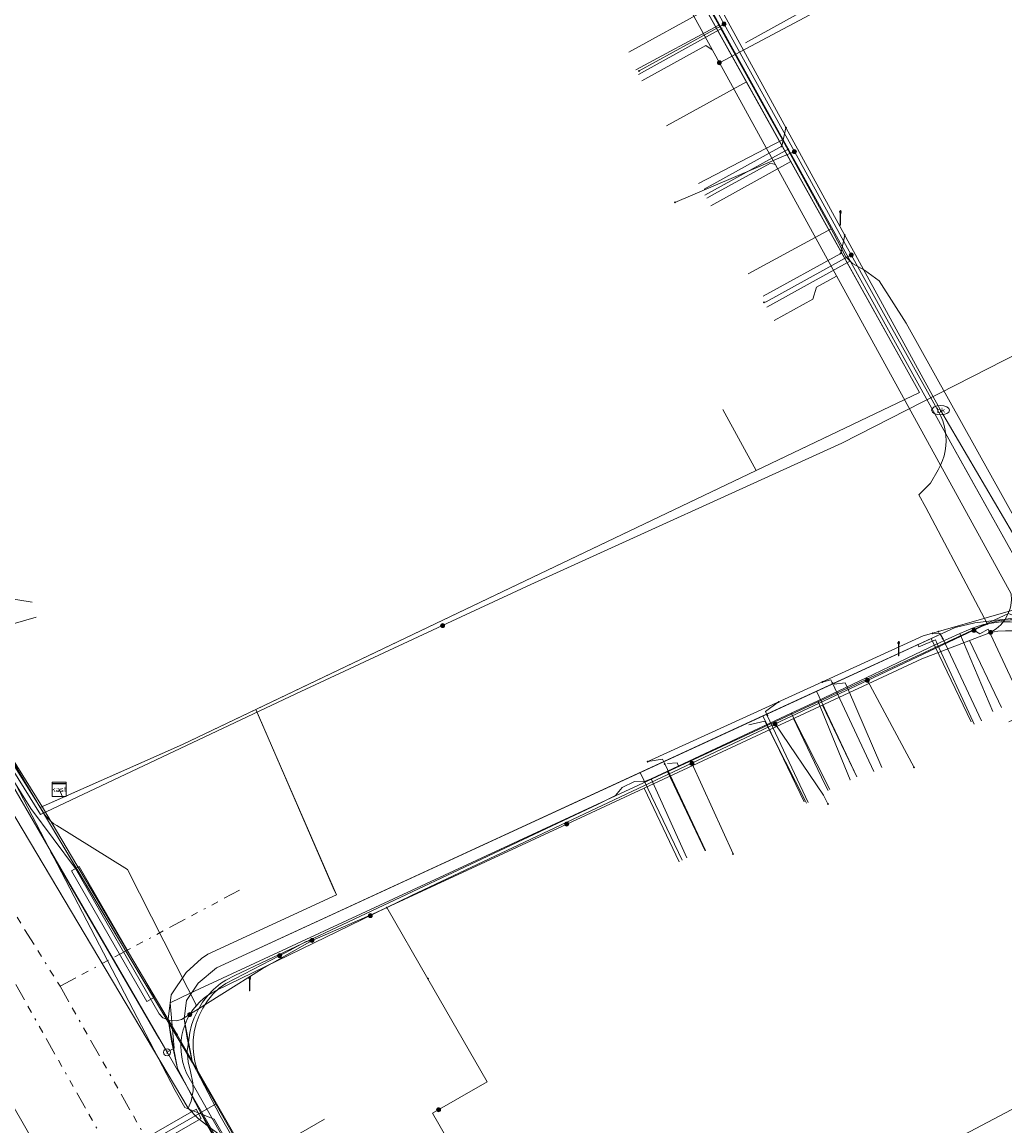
# Model space of a CAD drawing. Header units: metres. Extents: x 154975 to 155642, y 461260 to 461877.
# Tile 41 of 95: x 155172 to 155228, y 461540 to 461603. Entities that reach past the tile are written whole.
import ezdxf
from ezdxf.enums import TextEntityAlignment as Align
from ezdxf.lldxf.tags import DXFTag

# ---------------------------------------------------------------- set-up
doc = ezdxf.new("R2010")
doc.units = ezdxf.units.M
doc.linetypes.add('RI-OVERIG-SO', pattern=[17, 5, -2, 2, -2, 0, -2, 2, -2])
for name, color, linetype, lineweight, true_color in [('B-WE-KL-DATA-G', 3, 'KL-DATA-SO', 18, 0x00ff00), ('B-WE-KL-DATA_DUCT-G', 3, 'Continuous', 18, 0x00ff00), ('B-WE-KL-DATA_HULPSTUK-S', 3, 'Continuous', 18, 0x00ff00), ('B-WE-KL-DATA_KABELBED-G', 3, 'Continuous', 18, 0x00ff00), ('B-WE-KL-DATA_MANTELBUIS-G', 3, 'Continuous', 18, 0x00ff00), ('B-WE-KL-ET_LS-G', 1, 'KL-LS-SO', 18, 0xff0000), ('B-WE-KL-ET_LS-S', 1, 'Continuous', 18, 0xff0000), ('B-WE-KL-ET_LS_HULPSTUK-S', 1, 'Continuous', 18, 0xff0000), ('B-WE-KL-ET_LS_MANTELBUIS-G', 1, 'Continuous', 18, 0xff0000), ('B-WE-KL-ET_MS-G', 1, 'KL-MS-SO', 18, 0xff0000), ('B-WE-KL-ET_MS_HULPSTUK-S', 1, 'Continuous', 18, 0xff0000), ('B-WE-KL-GAS_LD-G', 30, 'KL-GAS_LD-SO', 18, 0xff7f00), ('B-WE-KL-GAS_LD_HULPSTUK-S', 30, 'Continuous', 18, 0xff7f00), ('B-WE-KL-GAS_LD_MANTELBUIS-G', 30, 'Continuous', 18, 0xff7f00), ('B-WE-KL-WATER-G', 5, 'KL-WATER-SO', 18, 0x0000ff), ('B-WE-KL-WATER-S', 5, 'Continuous', 18, 0x0000ff), ('B-WE-KL-WATER_HULPSTUK-S', 5, 'Continuous', 18, 0x0000ff), ('B-WE-RI-VRIJVERVAL-G', 6, 'RI-OVERIG-SO', 18, 0xff00ff)]:
    doc.layers.add(name, color=color, linetype=linetype, lineweight=lineweight, true_color=true_color)
doc.layers.add('B-WE-OG-INFO-G', color=7, linetype='Continuous', lineweight=18)
doc.styles.add('NLCS-ISO', font='NLCS-ISO.ttf')
tags = doc.linetypes.add('KL-DATA-SO', pattern='A,4,-1,[101,NLCS.SHX,S=0.5,R=0,X=0,Y=0],-1,4,-1,["D",Standard,S=1,R=0,X=-0.25,Y=-0.5],-1.5', length=12.5).pattern_tags.tags
tags[18] = DXFTag(74, 10)
tags = doc.linetypes.add('KL-GAS_LD-SO', pattern='A,4,-1,[69,NLCS.SHX,S=0.5,R=0,X=0,Y=0],-1,4,-1,["L",Standard,S=1,R=0,X=0.25,Y=-0.5],-2', length=13).pattern_tags.tags
tags[18] = DXFTag(74, 10)
tags = doc.linetypes.add('KL-LS-SO', pattern='A,4,-1,[103,NLCS.SHX,S=0.75,R=0,X=0,Y=0],-1,4,-1,["L",Standard,S=1,R=0,X=0,Y=-0.5],-2', length=13).pattern_tags.tags
tags[18] = DXFTag(74, 10)
tags = doc.linetypes.add('KL-MS-SO', pattern='A,4,-1,[103,NLCS.SHX,S=0.75,R=0,X=0,Y=0],-1,4,-1,["M",Standard,S=1,R=0,X=0,Y=-0.5],-2', length=13).pattern_tags.tags
tags[18] = DXFTag(74, 10)
doc.linetypes.add('KL-WATER-SO', pattern='A,7,-0.5,[168,NLCS.SHX,S=0.75,R=0,X=0.75,Y=0],-2', length=9.5)

# ---------------------------------------------------------------- blocks, each defined once
blk = doc.blocks.new('SKL-WTB_HULP_MOF-SO')
at = {"linetype": 'ByBlock', "lineweight": 18}
h = blk.add_hatch(color=0, dxfattribs=at)
h.dxf.hatch_style = 1
h.paths.add_polyline_path([(-0.5625, 0, 1), (0.5625, 0, 1)])
at = {"color": 0, "linetype": 'ByBlock', "lineweight": 18}
blk.add_circle((0, 0), 0.5625, dxfattribs=at)
at = {"color": 0, "linetype": 'ByBlock', "lineweight": 18, "style": 'NLCS-ISO', "flags": 1}
for tag, p in [('TYPE', (1.5, 0)), ('OMSCHRIJVING', (1.5, -3)), ('LABEL', (1.5, -1.5))]:
    blk.add_attdef(tag, p, '', height=1, dxfattribs=at)
blk = doc.blocks.new('SKL-WTB_HULP_T STUK-SO')
at = {"color": 0, "linetype": 'ByBlock', "lineweight": 18}
blk.add_circle((0, 0), 1, dxfattribs=at)
at = {"color": 0, "linetype": 'ByBlock', "lineweight": -2, "style": 'NLCS-ISO'}
blk.add_text('T', height=1, dxfattribs=at).set_placement((0, 0), align=Align.MIDDLE_CENTER)
at = {"color": 0, "linetype": 'ByBlock', "lineweight": 18, "style": 'NLCS-ISO', "flags": 1}
for tag, p in [('TYPE', (1.5, 0)), ('OMSCHRIJVING', (1.5, -3)), ('LABEL', (1.5, -1.5))]:
    blk.add_attdef(tag, p, '', height=1, dxfattribs=at)
blk = doc.blocks.new('SKL-WTB_HULP_KAST-SO')
at = {"color": 0, "linetype": 'ByBlock', "lineweight": 18}
for points in [[(-2, 2), (2, 2), (2, 1.68), (-2, 1.68)], [(-2, 1.52), (2, 1.52), (2, -2), (-2, -2)]]:
    blk.add_lwpolyline(points, close=True, dxfattribs=at)
at = {"color": 0, "linetype": 'ByBlock', "lineweight": 18, "style": 'NLCS-ISO'}
blk.add_text('kast', height=1.5, dxfattribs=at).set_placement((0, 0), align=Align.MIDDLE_CENTER)
at = {"color": 0, "linetype": 'ByBlock', "lineweight": 18, "style": 'NLCS-ISO', "flags": 1}
for tag, p in [('TYPE', (2.5, 0)), ('OMSCHRIJVING', (2.5, -3)), ('LABEL', (2.5, -1.5))]:
    blk.add_attdef(tag, p, '', height=1, dxfattribs=at)
blk = doc.blocks.new('SKL-WATER_BRANDKRAAN_BRANDPUT-SO')
at = {"color": 0, "linetype": 'ByBlock', "lineweight": 18}
blk.add_ellipse((0, 0), major_axis=(2.5, 0), ratio=0.54, dxfattribs=at)
at = {"color": 0, "linetype": 'ByBlock', "lineweight": 18, "style": 'NLCS-ISO'}
blk.add_text('bk', height=1.5, dxfattribs=at).set_placement((0.16, 0), align=Align.MIDDLE_CENTER)
blk = doc.blocks.new('SKL-WTB_HULP_OVERIG-SO')
at = {"color": 0, "linetype": 'ByBlock', "lineweight": 18}
for points in [[(-0.14, 0.14), (0.14, -0.14)], [(0.14, 0.14), (-0.14, -0.14)]]:
    blk.add_lwpolyline(points, dxfattribs=at)
at = {"color": 0, "linetype": 'ByBlock', "lineweight": 18, "style": 'NLCS-ISO', "flags": 1}
for tag, p in [('TYPE', (1.5, 0)), ('OMSCHRIJVING', (1.5, -3)), ('LABEL', (1.5, -1.5))]:
    blk.add_attdef(tag, p, '', height=1, dxfattribs=at)
blk = doc.blocks.new('SKL-ET_LS_MAST-SO')
for p, q in [((-0.05, 2.07), (0.05, 2.07)), ((-0.05, -2), (0.05, -2))]:
    blk.add_line(p, q)
for points in [[(-0.18, 1.76), (-0.22, 1.76), (-0.22, 1.84), (-0.18, 1.84), (-0.18, 1.79)], [(-0.18, 1.49), (-0.22, 1.49), (-0.22, 1.57), (-0.18, 1.57), (-0.18, 1.52)], [(-0.18, 1.79), (-0.05, 1.79)], [(-0.18, 1.76), (-0.05, 1.76)], [(-0.18, 1.52), (-0.05, 1.52)], [(-0.18, 1.49), (-0.05, 1.49)], [(-0.05, -2), (-0.05, 2.07)], [(0.05, -2), (0.05, 2.07)], [(0.18, 1.92), (0.05, 1.92)], [(0.18, 1.89), (0.05, 1.89)], [(0.18, 1.66), (0.05, 1.66)], [(0.18, 1.63), (0.05, 1.63)], [(0.18, 1.39), (0.05, 1.39)], [(0.18, 1.36), (0.05, 1.36)], [(0.18, 1.89), (0.22, 1.89), (0.22, 1.97), (0.18, 1.97), (0.18, 1.92)], [(0.18, 1.63), (0.22, 1.63), (0.22, 1.71), (0.18, 1.71), (0.18, 1.66)], [(0.18, 1.36), (0.22, 1.36), (0.22, 1.44), (0.18, 1.44), (0.18, 1.39)]]:
    blk.add_lwpolyline(points)

msp = doc.modelspace()

# ---------------------------------------------------------------- linework, layer by layer
at = {"layer": 'B-WE-KL-DATA-G', "ltscale": 0.2, "flags": 128}
for points in [[(155044.977, 461754.223), (155045.034, 461754.109), (155045.302, 461753.683), (155050.157, 461747.069), (155056.545, 461738.391), (155056.915, 461737.889), (155059.975, 461733.731), (155061.605, 461731.581), (155063.112, 461729.527), (155063.725, 461728.707), (155064.142, 461728.149), (155067.892, 461722.692), (155070.998, 461718.116), (155073.725, 461714.097), (155076.299, 461710.226), (155077.585, 461708.292), (155078.63, 461706.778), (155078.658, 461706.733), (155079.01, 461706.157), (155079.467, 461705.535), (155079.74, 461705.092), (155080.38, 461704.307), (155080.61, 461704.025), (155081.094, 461702.967), (155085.763, 461696.054), (155085.894, 461695.887), (155086.211, 461695.483), (155090.115, 461689.575), (155095.275, 461681.768), (155099.09, 461676.167), (155102.488, 461671.066), (155105.499, 461666.546), (155106.14, 461665.585), (155106.435, 461665.14), (155107.622, 461663.296), (155108.205, 461662.439), (155108.752, 461661.597), (155109.353, 461660.911), (155110.038, 461660.231), (155110.443, 461659.911), (155110.556, 461659.764), (155110.652, 461659.547), (155110.75, 461659.126), (155110.853, 461658.67), (155110.95, 461658.308), (155111.081, 461657.658), (155114.771, 461652.05), (155119.496, 461644.954), (155120.102, 461644.074), (155120.362, 461643.653), (155120.43, 461643.466), (155120.607, 461642.86), (155120.817, 461642.328), (155121.075, 461641.811), (155121.338, 461641.361), (155121.974, 461640.351), (155123.324, 461637.964), (155124.387, 461636.363), (155128.613, 461629.732), (155128.979, 461629.094), (155134.424, 461620.37), (155134.819, 461619.752), (155136.602, 461616.957), (155140.12, 461611.37), (155144.858, 461603.763), (155146.635, 461600.911), (155154.14, 461588.893), (155154.484, 461588.336), (155158.884, 461581.232), (155161.871, 461576.408), (155161.908, 461576.053), (155162.255, 461574.567), (155162.58, 461573.601), (155162.701, 461573.401), (155163.824, 461571.514), (155164.542, 461570.308), (155181.692, 461541.503)], [(155301.223, 461622.319), (155301.481, 461621.89), (155300.251, 461621.154), (155299.59, 461620.795), (155307.287, 461608.673), (155310.949, 461603.15), (155298.167, 461595.084), (155246.643, 461570.207), (155245.513, 461569.662), (155244.26, 461569.081), (155239.338, 461566.575), (155233.707, 461563.79), (155231.495, 461567.665), (155229.814, 461568.582), (155228.072, 461569.105), (155226.053, 461568.861), (155224.946, 461568.605), (155183.293, 461549.415), (155182.25, 461548.544), (155181.605, 461547.561), (155181.475, 461546.528), (155181.63, 461545.443), (155181.94, 461544.047), (155180.599, 461546.294), (155180.744, 461545.282), (155181.088, 461543.735), (155182.721, 461540.621), (155204.266, 461503.368), (155195.128, 461498.12), (155196.73, 461495.33), (155196.296, 461495.081)], [(155174.419, 461559.474), (155174.621, 461559.017), (155173.344, 461558.453), (155166.057, 461570.665), (155156.49, 461564.978), (155154.054, 461569.051), (155134.209, 461600.983), (155123.558, 461617.911), (155123.851, 461618.126)], [(155211.619, 461602.555), (155210.173, 461605.164), (155208.071, 461608.963)], [(155204.303, 461604.808), (155208.767, 461607.271), (155222.925, 461581.844), (155181.377, 461562), (155174.621, 461559.017), (155174.419, 461559.474)], [(155211.619, 461602.555), (155206.939, 461600.03)], [(155215.199, 461596.084), (155214.232, 461597.844), (155211.619, 461602.555)], [(155208.671, 461596.881), (155213.171, 461599.362), (155222.925, 461581.844), (155181.377, 461562), (155174.621, 461559.017), (155174.419, 461559.474)], [(155215.199, 461596.084), (155210.466, 461593.635)], [(155217.959, 461591.065), (155215.199, 461596.084)], [(155211.163, 461592.372), (155215.677, 461594.862), (155222.925, 461581.844), (155181.377, 461562), (155174.621, 461559.017), (155174.419, 461559.474)], [(155174.419, 461559.474), (155174.621, 461559.017), (155173.344, 461558.453), (155166.057, 461570.665), (155165.921, 461570.584), (155154.172, 461589.344), (155154.317, 461589.435), (155166.266, 461592.872)], [(155217.959, 461591.065), (155213.276, 461588.542)], [(155232.234, 461567.071), (155231.772, 461568.54), (155231.636, 461568.787), (155222.171, 461585.752), (155220.658, 461588.149), (155219.836, 461588.739), (155219.144, 461589.114), (155218.786, 461589.499), (155218.089, 461590.829), (155217.959, 461591.065)], [(155169.979, 461581.511), (155170.097, 461581.129), (155161.259, 461578.399), (155164.809, 461572.756), (155173.344, 461558.453), (155174.621, 461559.017), (155174.419, 461559.474)], [(155174.419, 461559.474), (155174.621, 461559.017), (155181.377, 461562), (155213.725, 461577.45), (155211.836, 461580.878)], [(155170.81, 461577.201), (155163.546, 461574.763), (155164.809, 461572.756), (155173.344, 461558.453), (155174.621, 461559.017), (155174.419, 461559.474)], [(155164.542, 461570.308), (155166.999, 461570.982), (155172.887, 461570.026)], [(155196.296, 461495.081), (155196.73, 461495.33), (155195.128, 461498.12), (155204.266, 461503.368), (155182.721, 461540.621), (155182.438, 461541.16), (155181.501, 461541.538), (155180.955, 461542.492), (155170.021, 461563.469), (155169.385, 461564.484), (155168.95, 461565.745), (155165.921, 461570.584), (155156.49, 461564.978), (155157.766, 461562.845), (155158.3, 461561.328), (155157.822, 461560.003), (155156.454, 461558.554), (155154.226, 461557.362), (155125.734, 461540.773), (155111.303, 461533.013), (155092.672, 461523.592), (155090.127, 461522.378), (155088.889, 461522.225), (155088.309, 461522.242), (155087.514, 461522.468), (155086.581, 461523.062), (155085.823, 461523.897), (155084.415, 461526.476), (155080.207, 461534.111), (155071.715, 461527.744), (155071.245, 461528.605), (155069.317, 461530.19), (155068.973, 461530.414), (155067.421, 461530.998), (155065.831, 461531.216), (155063.788, 461531.04), (155058.099, 461529.997), (155056.212, 461539.539), (155055.534, 461539.2), (155051.828, 461538.315), (155031.746, 461534.79), (155024.166, 461533.388)], [(155196.296, 461495.081), (155196.73, 461495.33), (155195.128, 461498.12), (155204.266, 461503.368), (155182.721, 461540.621), (155182.438, 461541.16), (155181.501, 461541.538), (155180.955, 461542.492), (155170.021, 461563.469), (155169.385, 461564.484), (155168.95, 461565.745), (155165.921, 461570.584), (155156.49, 461564.978), (155157.766, 461562.845), (155158.3, 461561.328), (155157.822, 461560.003), (155156.454, 461558.554), (155154.226, 461557.362), (155125.734, 461540.773), (155111.303, 461533.013), (155092.672, 461523.592), (155090.127, 461522.378), (155088.889, 461522.225), (155088.309, 461522.242), (155087.514, 461522.468), (155086.581, 461523.062), (155085.823, 461523.897), (155084.415, 461526.476), (155080.207, 461534.111), (155071.715, 461527.744), (155071.245, 461528.605), (155069.317, 461530.19), (155068.973, 461530.414), (155067.421, 461530.998), (155065.831, 461531.216), (155063.788, 461531.04), (155058.099, 461529.997), (155056.212, 461539.539), (155055.534, 461539.2), (155051.828, 461538.315), (155031.746, 461534.79), (155024.166, 461533.388)], [(155196.296, 461495.081), (155196.73, 461495.33), (155195.128, 461498.12), (155204.266, 461503.368), (155182.721, 461540.621), (155182.438, 461541.16), (155181.501, 461541.538), (155180.955, 461542.492), (155170.021, 461563.469), (155169.385, 461564.484), (155168.95, 461565.745), (155165.921, 461570.584), (155156.49, 461564.978), (155157.766, 461562.845), (155158.3, 461561.328), (155157.822, 461560.003), (155156.454, 461558.554), (155154.226, 461557.362), (155125.734, 461540.773), (155111.303, 461533.013), (155092.672, 461523.592), (155090.127, 461522.378), (155088.889, 461522.225), (155088.309, 461522.242), (155087.514, 461522.468), (155086.581, 461523.062), (155085.823, 461523.897), (155084.415, 461526.476), (155080.207, 461534.111), (155071.715, 461527.744), (155071.245, 461528.605), (155069.317, 461530.19), (155068.973, 461530.414), (155067.421, 461530.998), (155065.831, 461531.216), (155063.788, 461531.04), (155058.099, 461529.997), (155056.212, 461539.539), (155055.534, 461539.2), (155051.828, 461538.315), (155031.746, 461534.79), (155024.166, 461533.388)], [(155197.499, 461492.855), (155197.79, 461493.025), (155198.057, 461493.202), (155197.269, 461494.391), (155195.128, 461498.12), (155204.266, 461503.368), (155182.721, 461540.621), (155182.438, 461541.16), (155181.501, 461541.538), (155180.955, 461542.492), (155170.021, 461563.469), (155169.385, 461564.484), (155168.95, 461565.745), (155165.921, 461570.584), (155156.49, 461564.978), (155157.766, 461562.845), (155158.3, 461561.328), (155157.822, 461560.003), (155156.454, 461558.554), (155154.226, 461557.362), (155125.734, 461540.773), (155111.303, 461533.013), (155092.672, 461523.592), (155090.127, 461522.378), (155088.889, 461522.225), (155088.309, 461522.242), (155087.514, 461522.468), (155086.581, 461523.062), (155085.823, 461523.897), (155084.415, 461526.476), (155080.207, 461534.111), (155071.715, 461527.744), (155071.245, 461528.605), (155069.317, 461530.19), (155068.973, 461530.414), (155067.421, 461530.998), (155065.831, 461531.216), (155065.625, 461531.198), (155065.598, 461531.697)], [(155164.542, 461570.308), (155181.692, 461541.503), (155181.859, 461541.897), (155181.967, 461542.475), (155181.961, 461542.93), (155181.822, 461543.56), (155181.687, 461544.111), (155181.627, 461544.729), (155181.713, 461545.194), (155181.778, 461545.772), (155181.873, 461546.173), (155182.033, 461546.599), (155182.258, 461547.048), (155182.508, 461547.483), (155182.794, 461547.851), (155183.112, 461548.189), (155183.511, 461548.537), (155183.807, 461548.721), (155184.32, 461548.979), (155186.149, 461549.841), (155204.808, 461558.635), (155205.78, 461559.125), (155206.173, 461559.571), (155206.862, 461559.917), (155207.378, 461559.898), (155207.8, 461560.069)], [(155173.13, 461569.187), (155167.853, 461567.654), (155173.344, 461558.453), (155174.621, 461559.017), (155174.419, 461559.474)], [(155181.692, 461541.503), (155181.859, 461541.897), (155181.967, 461542.475), (155181.961, 461542.93), (155181.822, 461543.56), (155181.687, 461544.111), (155181.627, 461544.729), (155181.713, 461545.194), (155181.778, 461545.772), (155181.873, 461546.173), (155182.033, 461546.599), (155182.258, 461547.048), (155182.508, 461547.483), (155182.794, 461547.851), (155183.112, 461548.189), (155183.511, 461548.537), (155183.807, 461548.721), (155184.32, 461548.979), (155186.149, 461549.841), (155204.808, 461558.635), (155205.78, 461559.125), (155206.173, 461559.571), (155206.862, 461559.917), (155207.378, 461559.898), (155207.8, 461560.069), (155215.7, 461563.766), (155217.192, 461564.456), (155220.317, 461565.939), (155222.193, 461566.85), (155223.893, 461567.657), (155225.204, 461568.267), (155225.565, 461568.414), (155226.01, 461568.593), (155226.534, 461568.764), (155226.999, 461568.839), (155227.519, 461568.922), (155228.04, 461568.921), (155228.707, 461568.829), (155229.251, 461568.685), (155229.742, 461568.489), (155230.26, 461568.202), (155230.656, 461568.091), (155231.291, 461568.02), (155231.532, 461567.887), (155231.794, 461567.603), (155232.234, 461567.071), (155232.278, 461566.527), (155232.405, 461565.444), (155232.638, 461564.9), (155234.637, 461561.521), (155237.604, 461555.859), (155237.344, 461555.71)], [(155225.204, 461568.267), (155225.565, 461568.414), (155226.01, 461568.593), (155226.534, 461568.764), (155226.999, 461568.839), (155227.519, 461568.922), (155228.04, 461568.921), (155228.707, 461568.829), (155229.251, 461568.685), (155229.742, 461568.489), (155230.26, 461568.202), (155230.656, 461568.091), (155231.291, 461568.02), (155231.532, 461567.887), (155231.794, 461567.603), (155232.234, 461567.071)], [(155217.192, 461564.456), (155220.317, 461565.939), (155222.193, 461566.85), (155223.893, 461567.657), (155225.204, 461568.267)], [(155225.204, 461568.267), (155227.062, 461563.853)], [(155174.419, 461559.474), (155174.621, 461559.017), (155173.344, 461558.453), (155181.94, 461544.047), (155181.63, 461545.443), (155181.475, 461546.528), (155181.605, 461547.561), (155182.25, 461548.544), (155183.293, 461549.415), (155223.595, 461567.982), (155225.848, 461563.272)], [(155174.419, 461559.474), (155174.621, 461559.017), (155173.344, 461558.453), (155181.94, 461544.047), (155181.63, 461545.443), (155181.475, 461546.528), (155181.605, 461547.561), (155182.25, 461548.544), (155183.293, 461549.415), (155217.118, 461564.999), (155219.391, 461560.184)], [(155215.7, 461563.766), (155217.192, 461564.456)], [(155219.015, 461560.004), (155217.192, 461564.456)], [(155207.8, 461560.069), (155215.7, 461563.766)], [(155217.867, 461559.456), (155215.7, 461563.766)], [(155174.419, 461559.474), (155174.621, 461559.017), (155173.344, 461558.453), (155181.94, 461544.047), (155181.63, 461545.443), (155181.475, 461546.528), (155181.605, 461547.561), (155182.25, 461548.544), (155183.293, 461549.415), (155214.104, 461563.61), (155216.419, 461558.763)], [(155174.419, 461559.474), (155174.621, 461559.017), (155173.344, 461558.453), (155181.94, 461544.047), (155181.63, 461545.443), (155181.475, 461546.528), (155181.605, 461547.561), (155182.25, 461548.544), (155183.293, 461549.415), (155207.188, 461560.424), (155209.557, 461555.476)], [(155209.82, 461555.607), (155207.8, 461560.069)], [(155197.499, 461492.855), (155197.79, 461493.025), (155198.057, 461493.202), (155197.269, 461494.391), (155195.128, 461498.12), (155204.266, 461503.368), (155182.721, 461540.621), (155181.088, 461543.735), (155180.744, 461545.282), (155180.599, 461546.294), (155173.344, 461558.453), (155174.621, 461559.017), (155174.419, 461559.474)], [(155219, 461560), (155219.015, 461560.004)], [(155181.692, 461541.503), (155182.239, 461540.934), (155182.771, 461540.518), (155183.428, 461540.038), (155183.774, 461539.769), (155184.12, 461539.444), (155184.36, 461539.094), (155189.516, 461530.072), (155199.671, 461512.408), (155208.191, 461497.463), (155212.489, 461490.033), (155216.602, 461482.8), (155217.407, 461481.374)]]:
    msp.add_lwpolyline(points, dxfattribs=at)
at = {"layer": 'B-WE-KL-DATA_DUCT-G', "ltscale": 0.2, "flags": 128}
for points in [[(155109.728, 461639.518), (155114.206, 461632.557), (155122.638, 461619.348), (155123.558, 461617.911), (155134.209, 461600.983), (155154.054, 461569.051), (155156.49, 461564.978), (155166.057, 461570.665), (155173.344, 461558.453), (155181.377, 461562), (155185.514, 461563.976), (155190.051, 461553.519), (155182.808, 461550.182), (155182.439, 461549.942), (155181.571, 461549.149), (155180.739, 461547.88), (155180.567, 461546.52), (155180.599, 461546.294), (155181.088, 461543.735), (155182.438, 461541.16), (155183.152, 461540.872), (155203.934, 461504.676)], [(155168.95, 461565.745), (155169.385, 461564.484), (155170.021, 461563.469), (155180.955, 461542.492), (155181.501, 461541.538), (155182.438, 461541.16), (155205.744, 461500.812), (155197.666, 461496.346)], [(155168.95, 461565.745), (155169.385, 461564.484), (155170.021, 461563.469), (155180.955, 461542.492), (155181.501, 461541.538), (155182.438, 461541.16), (155205.744, 461500.812), (155197.666, 461496.346)]]:
    msp.add_lwpolyline(points, dxfattribs=at)
at = {"layer": 'B-WE-KL-DATA_KABELBED-G', "ltscale": 0.2, "flags": 128}
for points in [[(155208.184, 461609.365), (155211.91, 461602.612), (155215.876, 461595.422), (155219.085, 461589.603), (155221.088, 461585.973), (155224.004, 461580.773), (155224.133, 461580.518), (155224.239, 461580.252), (155224.322, 461579.978), (155224.382, 461579.699), (155224.417, 461579.415), (155224.428, 461579.129), (155224.414, 461578.843), (155224.376, 461578.56), (155224.314, 461578.28), (155224.228, 461578.008), (155224.118, 461577.743), (155223.987, 461577.489), (155223.55, 461576.728), (155222.9, 461576.083), (155223.285, 461575.36), (155226.095, 461570.057), (155226.765, 461568.791)], [(155213.171, 461599.362), (155208.767, 461607.271)], [(155211.91, 461602.612), (155207.118, 461599.973)], [(155213.171, 461599.362), (155208.671, 461596.881)], [(155213.171, 461599.362), (155215.677, 461594.862)], [(155215.876, 461595.422), (155209.143, 461592.562)], [(155215.677, 461594.862), (155211.163, 461592.372)], [(155215.677, 461594.862), (155222.925, 461581.844), (155213.725, 461577.45)], [(155219.085, 461589.603), (155214.285, 461586.957), (155214.169, 461586.926)], [(155213.725, 461577.45), (155211.836, 461580.878)], [(155213.725, 461577.45), (155185.514, 461563.976)], [(155223.285, 461575.36), (155226.095, 461570.057)], [(155167.853, 461567.654), (155173.13, 461569.187)], [(155192.894, 461552.81), (155192.894, 461552.81), (155194.29, 461553.49), (155210.098, 461560.945), (155214.791, 461563.159), (155219.992, 461565.611), (155226, 461568.445), (155226.469, 461568.666), (155226.765, 461568.791)], [(155234.202, 461564.035), (155233.707, 461563.79), (155231.495, 461567.665), (155229.814, 461568.582), (155228.072, 461569.105), (155226.053, 461568.861), (155224.946, 461568.605), (155223.595, 461567.982)], [(155226.765, 461568.791), (155227.076, 461568.892), (155227.394, 461568.967), (155227.718, 461569.014), (155228.044, 461569.034), (155228.371, 461569.026), (155228.696, 461568.991), (155229.017, 461568.928), (155229.332, 461568.839), (155229.638, 461568.723), (155229.933, 461568.582), (155230.215, 461568.416), (155230.482, 461568.228), (155230.732, 461568.017), (155230.963, 461567.786), (155231.174, 461567.536), (155231.364, 461567.27), (155231.53, 461566.988), (155235.517, 461559.509), (155241.783, 461547.526), (155243.986, 461543.412), (155247.762, 461536.358)], [(155226, 461568.445), (155226.342, 461568.239), (155226.811, 461568.5), (155228.718, 461564.415), (155229.057, 461563.768), (155227.961, 461563.277)], [(155182.16, 461547.286), (155181.679, 461548.238), (155178.28, 461554.959), (155174.278, 461557.43), (155174.126, 461557.532), (155173.983, 461557.645), (155173.849, 461557.768), (155173.724, 461557.902), (155173.611, 461558.044), (155173.508, 461558.195), (155167.612, 461567.61)], [(155223.595, 461567.982), (155217.118, 461564.999)], [(155223.595, 461567.982), (155225.848, 461563.272)], [(155217.118, 461564.999), (155214.104, 461563.61)], [(155217.118, 461564.999), (155219.391, 461560.184)], [(155219.992, 461565.611), (155222.624, 461560.712)], [(155185.514, 461563.976), (155181.377, 461562), (155174.621, 461559.017)], [(155185.662, 461563.634), (155185.514, 461563.976)], [(155159.084, 461563.491), (155159.627, 461562.179), (155160.072, 461561.106), (155160.496, 461560.44), (155165.92, 461551.892), (155182.49, 461523.008), (155195.956, 461500), (155202.379, 461489.027), (155205.098, 461484.381), (155235.644, 461430.936), (155244.302, 461416.297)], [(155170.021, 461563.469), (155180.955, 461542.492)], [(155170.273, 461563.6), (155173.344, 461558.453)], [(155189.877, 461553.92), (155185.662, 461563.634)], [(155214.104, 461563.61), (155207.188, 461560.424)], [(155214.104, 461563.61), (155216.419, 461558.763)], [(155214.791, 461563.159), (155217.514, 461559.145), (155217.764, 461558.656)], [(155210.098, 461560.945), (155212.421, 461555.836)], [(155207.188, 461560.424), (155183.293, 461549.415), (155182.25, 461548.544), (155181.605, 461547.561), (155181.475, 461546.528), (155181.94, 461544.047)], [(155207.188, 461560.424), (155209.557, 461555.476)], [(155174.621, 461559.017), (155174.419, 461559.474)], [(155174.621, 461559.017), (155173.344, 461558.453)], [(155173.344, 461558.453), (155174.872, 461555.892)], [(155174.872, 461555.892), (155180.599, 461546.294)], [(155178.28, 461554.959), (155181.679, 461548.238)], [(155182.439, 461549.942), (155182.808, 461550.182), (155190.051, 461553.519), (155189.877, 461553.92)], [(155182.16, 461547.286), (155182.353, 461547.488), (155182.561, 461547.674), (155182.784, 461547.843), (155183.019, 461547.995), (155183.265, 461548.127), (155192.894, 461552.81)], [(155195.211, 461548.796), (155192.894, 461552.81), (155192.894, 461552.811)], [(155180.599, 461546.294), (155180.567, 461546.52), (155180.739, 461547.88), (155181.571, 461549.149), (155182.439, 461549.942)], [(155220.056, 461498.483), (155219.183, 461500), (155206.903, 461521.35), (155195.476, 461541.222), (155198.561, 461542.993), (155195.211, 461548.796)], [(155182.16, 461547.286), (155181.964, 461547.042), (155181.79, 461546.782), (155181.64, 461546.508), (155181.515, 461546.221), (155181.415, 461545.925), (155181.343, 461545.62), (155181.297, 461545.311), (155181.279, 461544.999), (155181.289, 461544.686), (155181.326, 461544.375), (155181.391, 461544.069), (155181.482, 461543.77), (155181.6, 461543.48), (155181.743, 461543.202), (155184.213, 461538.871), (155206.369, 461500), (155206.787, 461499.268), (155210.136, 461493.478)], [(155182.438, 461541.16), (155181.088, 461543.735), (155180.599, 461546.294)], [(155180.599, 461546.294), (155180.767, 461546.012)], [(155180.767, 461546.012), (155181.94, 461544.047)], [(155181.94, 461544.047), (155183.501, 461541.069), (155185.313, 461537.897)], [(155180.955, 461542.492), (155181.501, 461541.538), (155182.438, 461541.16)], [(155204.266, 461503.368), (155182.438, 461541.16)], [(155182.438, 461541.16), (155183.152, 461540.872)], [(155183.152, 461540.872), (155203.934, 461504.676)]]:
    msp.add_lwpolyline(points, dxfattribs=at)
at = {"layer": 'B-WE-KL-DATA_MANTELBUIS-G', "ltscale": 0.2, "flags": 128}
for points in [[(155222.171, 461585.752), (155231.636, 461568.786)], [(155223.285, 461575.36), (155226.095, 461570.057)], [(155181.692, 461541.504), (155162.7, 461573.401)], [(155170.021, 461563.469), (155180.955, 461542.492)], [(155189.877, 461553.92), (155185.662, 461563.634)], [(155174.872, 461555.892), (155180.767, 461546.012)], [(155178.28, 461554.959), (155181.679, 461548.238)]]:
    msp.add_lwpolyline(points, dxfattribs=at)
at = {"layer": 'B-WE-KL-ET_LS-G', "ltscale": 0.2, "flags": 128}
for points in [[(155267.635, 461630.584), (155241.573, 461616.343), (155240.062, 461615.53), (155211.645, 461600.43)], [(155200.992, 461619.802), (155211.645, 461600.43)], [(155207.275, 461599.421), (155210.879, 461601.408), (155211.247, 461601.154)], [(155211.645, 461600.43), (155228.107, 461570.492), (155228.12, 461570.164), (155228.081, 461569.837), (155228.044, 461569.677), (155227.92, 461569.34), (155227.743, 461569.028), (155227.516, 461568.75), (155227.247, 461568.513), (155226.941, 461568.324)], [(155211.368, 461593.037), (155214.524, 461594.779), (155214.801, 461594.691)], [(155331.333, 461572.026), (155314.704, 461563.497), (155298.565, 461594.074), (155255.459, 461573.951), (155252.741, 461572.676), (155233.712, 461563.706), (155232.588, 461565.812), (155232.387, 461566.116), (155232.164, 461566.404), (155231.924, 461566.678), (155231.665, 461566.935), (155231.39, 461567.174), (155230.964, 461567.488), (155230.51, 461567.759), (155230.032, 461567.986), (155229.535, 461568.166), (155229.022, 461568.297), (155228.61, 461568.366), (155228.193, 461568.403), (155227.774, 461568.408), (155227.357, 461568.382), (155226.941, 461568.324)], [(155210.93, 461592.796), (155211.368, 461593.037)], [(155214.735, 461585.898), (155216.923, 461587.106), (155217.119, 461587.785), (155218.254, 461588.411)], [(155188.68, 461550.953), (155185.861, 461549.35), (155181.308, 461546.5), (155181.008, 461546.419), (155180.626, 461546.463), (155180.272, 461546.591), (155180.063, 461546.81), (155175.335, 461555.002), (155172.822, 461558.399), (155165.991, 461569.326)], [(155226.941, 461568.324), (155223.062, 461566.829), (155207.397, 461559.539), (155203.036, 461557.516)], [(155227.39, 461564.453), (155225.758, 461567.868)], [(155227.563, 461564.092), (155227.39, 461564.453)], [(155219.397, 461560.187), (155217.466, 461564.225)], [(155217.6, 461559.772), (155215.834, 461563.465)], [(155209.378, 461555.396), (155207.397, 461559.539)], [(155217.773, 461559.411), (155217.6, 461559.772)], [(155203.036, 461557.516), (155192.088, 461552.443), (155188.68, 461550.953)], [(155188.68, 461550.953), (155188.354, 461550.899), (155187.168, 461550.256), (155186.853, 461550.106)], [(155213.318, 461489.178), (155211.356, 461492.558), (155206.978, 461500), (155182.454, 461543.115), (155182.298, 461543.445), (155182.171, 461543.788), (155182.074, 461544.14), (155182.008, 461544.5), (155181.974, 461544.864), (155181.977, 461545.338), (155182.033, 461545.809), (155182.142, 461546.271), (155182.303, 461546.717), (155182.512, 461547.143), (155182.777, 461547.553), (155183.087, 461547.929), (155183.438, 461548.267), (155183.822, 461548.527), (155186.853, 461550.106)], [(155241.038, 461548.618), (155236.459, 461545.822), (155220.41, 461537.339), (155223.265, 461531.918)], [(155170.741, 461539.393), (155172.833, 461535.751), (155183.242, 461541.729)]]:
    msp.add_lwpolyline(points, dxfattribs=at)
at = {"layer": 'B-WE-KL-ET_LS_MANTELBUIS-G', "ltscale": 0.2, "flags": 128}
for points in [[(155175.118, 461554.877), (155179.367, 461547.515), (155179.801, 461547.765), (155175.552, 461555.127), (155175.118, 461554.877)], [(155182.136, 461541.439), (155172.858, 461536.11), (155173.156, 461535.59), (155182.434, 461540.919), (155182.136, 461541.439)]]:
    msp.add_lwpolyline(points, dxfattribs=at)
at = {"layer": 'B-WE-KL-ET_MS-G', "ltscale": 0.2, "flags": 128}
for points in [[(155346.854, 461647.934), (155344.734, 461646.532), (155310.827, 461626.282), (155305.977, 461623.824), (155293.825, 461617.547), (155286.69, 461614.691), (155234.44, 461586.966), (155229.534, 461584.582), (155218.55, 461578.98), (155201.021, 461571.02), (155196.04, 461568.702)], [(155196.04, 461568.702), (155187.77, 461564.853), (155173.371, 461558.06), (155169.656, 461563.993), (155168.396, 461565.591), (155167.952, 461565.792), (155167.411, 461566.539)]]:
    msp.add_lwpolyline(points, dxfattribs=at)
at = {"layer": 'B-WE-KL-GAS_LD-G', "ltscale": 0.2, "flags": 128}
for points in [[(155169.698, 461671.08), (155169.887, 461670.7), (155176.236, 461667.647), (155184.161, 461653.297), (155197.595, 461627.999), (155224.891, 461578.661), (155229.883, 461569.721), (155230.634, 461568.665)], [(155213.123, 461601.565), (155219.71, 461605.217)], [(155207.082, 461599.771), (155211.811, 461602.379)], [(155210.833, 461592.971), (155215.561, 461595.579)], [(155214.316, 461586.657), (155219.044, 461589.265)], [(155181.802, 461547.991), (155227.957, 461569.391), (155230.158, 461568.483), (155230.634, 461568.665)], [(155222.837, 461567.655), (155222.895, 461567.504), (155223.824, 461567.904), (155223.929, 461567.685)], [(155223.929, 461567.685), (155225.939, 461563.316), (155226.021, 461563.143)], [(155218.11, 461565.401), (155218.736, 461565.478), (155218.869, 461565.197)], [(155218.869, 461565.197), (155220.813, 461560.697)], [(155168.915, 461564.57), (155169.769, 461563.144), (155180.5, 461544.648)], [(155213.305, 461563.11), (155214.207, 461563.318), (155214.244, 461563.243)], [(155214.244, 461563.243), (155216.51, 461558.807), (155216.562, 461558.697)], [(155209.262, 461560.962), (155209.35, 461560.776), (155208.721, 461560.48), (155210.846, 461556.013)], [(155208.726, 461560.926), (155209.262, 461560.962)], [(155180.5, 461544.648), (155180.906, 461544.884), (155180.675, 461547.434), (155181.802, 461547.991)], [(155180.5, 461544.648), (155182.808, 461540.671), (155187.19, 461533.037)]]:
    msp.add_lwpolyline(points, dxfattribs=at)
at = {"layer": 'B-WE-KL-GAS_LD_MANTELBUIS-G', "ltscale": 0.2, "flags": 128}
for points in [[(155229.883, 461569.721), (155224.91, 461578.627)], [(155173.933, 461555.968), (155180.037, 461545.446)]]:
    msp.add_lwpolyline(points, dxfattribs=at)
at = {"layer": 'B-WE-KL-WATER-G', "ltscale": 0.2, "flags": 128}
for points in [[(155198.102, 461628.383), (155224.116, 461580.847)], [(155210.917, 461603.436), (155206.539, 461601.025)], [(155215.162, 461595.727), (155215.401, 461596.771)], [(155215.162, 461595.727), (155210.785, 461593.316)], [(155218.493, 461589.686), (155218.713, 461590.719)], [(155218.493, 461589.686), (155214.113, 461587.274)], [(155231.719, 461567.88), (155224.116, 461580.847)], [(155231.703, 461567.892), (155229.108, 461569.846), (155224, 461568.368)], [(155224, 461568.368), (155223.142, 461568.119), (155218.746, 461566.108), (155207.604, 461561.042)], [(155224.238, 461567.971), (155224.086, 461568.261), (155223.669, 461568.272)], [(155224.238, 461567.971), (155226.424, 461563.333)], [(155181.057, 461545.665), (155173.471, 461558.463), (155168.101, 461567.099)], [(155217.444, 461565.516), (155217.939, 461565.647), (155218.018, 461565.463)], [(155218.018, 461565.463), (155220.36, 461560.483)], [(155214.988, 461564.4), (155214.249, 461563.858), (155214.35, 461563.637)], [(155214.35, 461563.637), (155216.652, 461558.74)], [(155208.562, 461560.906), (155208.435, 461561.18), (155207.604, 461561.042)], [(155208.562, 461560.906), (155210.861, 461556.017)], [(155181.057, 461545.665), (155205.8, 461502.399), (155214.933, 461486.326)], [(155185.477, 461538.631), (155189.38, 461540.871)]]:
    msp.add_lwpolyline(points, dxfattribs=at)
at = {"layer": 'B-WE-OG-INFO-G', "ltscale": 0.2, "flags": 128}
for points in [[(155231.635, 461568.785), (155222.17, 461585.755)], [(155181.69, 461541.505), (155162.7, 461573.405)], [(155182.136, 461541.439), (155172.858, 461536.11), (155173.156, 461535.59), (155182.434, 461540.919), (155182.136, 461541.439)]]:
    msp.add_lwpolyline(points, dxfattribs=at)
at = {"layer": 'B-WE-RI-VRIJVERVAL-G', "ltscale": 0.2, "flags": 128}
for points in [[(155139.208, 461605.084), (155174.467, 461548.372)], [(155174.467, 461548.372), (155184.584, 461553.791)], [(155171.966, 461548.469), (155205.158, 461489.622)], [(155174.467, 461548.372), (155208.108, 461488.933)]]:
    msp.add_lwpolyline(points, dxfattribs=at)

# ---------------------------------------------------------------- block references
at = {"layer": 'B-WE-KL-DATA_HULPSTUK-S', "xscale": 0.2, "yscale": 0.2, "zscale": 0.2}
for name, p in [('SKL-WTB_HULP_MOF-SO', (155211.91, 461602.612)), ('SKL-WTB_HULP_OVERIG-SO', (155211.91, 461602.612)), ('SKL-WTB_HULP_OVERIG-SO', (155207.118, 461599.973)), ('SKL-WTB_HULP_MOF-SO', (155215.876, 461595.422)), ('SKL-WTB_HULP_OVERIG-SO', (155215.876, 461595.422)), ('SKL-WTB_HULP_OVERIG-SO', (155209.143, 461592.563)), ('SKL-WTB_HULP_MOF-SO', (155219.085, 461589.604)), ('SKL-WTB_HULP_OVERIG-SO', (155219.085, 461589.603)), ('SKL-WTB_HULP_OVERIG-SO', (155214.169, 461586.926)), ('SKL-WTB_HULP_OVERIG-SO', (155226.765, 461568.791)), ('SKL-WTB_HULP_OVERIG-SO', (155226.765, 461568.791)), ('SKL-WTB_HULP_OVERIG-SO', (155226.765, 461568.791)), ('SKL-WTB_HULP_MOF-SO', (155226, 461568.445)), ('SKL-WTB_HULP_OVERIG-SO', (155226, 461568.445)), ('SKL-WTB_HULP_MOF-SO', (155219.992, 461565.611)), ('SKL-WTB_HULP_OVERIG-SO', (155219.992, 461565.611)), ('SKL-WTB_HULP_MOF-SO', (155214.791, 461563.159)), ('SKL-WTB_HULP_OVERIG-SO', (155214.791, 461563.159)), ('SKL-WTB_HULP_MOF-SO', (155210.098, 461560.945)), ('SKL-WTB_HULP_OVERIG-SO', (155210.098, 461560.945)), ('SKL-WTB_HULP_OVERIG-SO', (155222.624, 461560.712)), ('SKL-WTB_HULP_KAST-SO', (155174.419, 461559.474)), ('SKL-WTB_HULP_OVERIG-SO', (155217.764, 461558.656)), ('SKL-WTB_HULP_OVERIG-SO', (155212.421, 461555.836)), ('SKL-WTB_HULP_OVERIG-SO', (155192.894, 461552.811)), ('SKL-WTB_HULP_OVERIG-SO', (155192.894, 461552.81)), ('SKL-WTB_HULP_OVERIG-SO', (155192.894, 461552.81)), ('SKL-WTB_HULP_MOF-SO', (155191.964, 461552.357)), ('SKL-WTB_HULP_OVERIG-SO', (155195.211, 461548.796)), ('SKL-WTB_HULP_OVERIG-SO', (155195.211, 461548.796)), ('SKL-WTB_HULP_OVERIG-SO', (155182.16, 461547.286)), ('SKL-WTB_HULP_OVERIG-SO', (155182.16, 461547.286)), ('SKL-WTB_HULP_OVERIG-SO', (155182.16, 461547.286)), ('SKL-WTB_HULP_MOF-SO', (155181.784, 461546.772)), ('SKL-WTB_HULP_MOF-SO', (155195.81, 461541.414))]:
    msp.add_blockref(name, p, dxfattribs=at)
at = {"layer": 'B-WE-KL-ET_LS-S', "xscale": 0.2, "yscale": 0.2, "zscale": 0.2}
for p in [(155218.469, 461591.687), (155221.751, 461567.397), (155185.164, 461548.507)]:
    msp.add_blockref('SKL-ET_LS_MAST-SO', p, dxfattribs=at)
at = {"layer": 'B-WE-KL-ET_LS_HULPSTUK-S', "xscale": 0.2, "yscale": 0.2, "zscale": 0.2}
for p in [(155211.645, 461600.43), (155226.941, 461568.324), (155203.036, 461557.516), (155188.68, 461550.953), (155186.853, 461550.106)]:
    msp.add_blockref('SKL-WTB_HULP_MOF-SO', p, dxfattribs=at)
at = {"layer": 'B-WE-KL-ET_MS_HULPSTUK-S', "xscale": 0.2, "yscale": 0.2, "zscale": 0.2}
msp.add_blockref('SKL-WTB_HULP_MOF-SO', (155196.04, 461568.702), dxfattribs=at)
at = {"layer": 'B-WE-KL-GAS_LD_HULPSTUK-S', "xscale": 0.2, "yscale": 0.2, "zscale": 0.2}
msp.add_blockref('SKL-WTB_HULP_T STUK-SO', (155180.5, 461544.648), dxfattribs=at)
at = {"layer": 'B-WE-KL-WATER-S', "xscale": 0.2, "yscale": 0.2, "zscale": 0.2}
msp.add_blockref('SKL-WATER_BRANDKRAAN_BRANDPUT-SO', (155224.116, 461580.847), dxfattribs=at)
at = {"layer": 'B-WE-KL-WATER_HULPSTUK-S', "xscale": 0.2, "yscale": 0.2, "zscale": 0.2}
for p in [(155215.401, 461596.771), (155215.162, 461595.727), (155218.713, 461590.719), (155218.493, 461589.686), (155223.669, 461568.272), (155224, 461568.368), (155224.238, 461567.971), (155217.444, 461565.516), (155218.018, 461565.463), (155214.988, 461564.4), (155214.35, 461563.637), (155207.604, 461561.042), (155208.562, 461560.906), (155181.057, 461545.665)]:
    msp.add_blockref('SKL-WTB_HULP_OVERIG-SO', p, dxfattribs=at)

doc.saveas('drawing.dxf')
